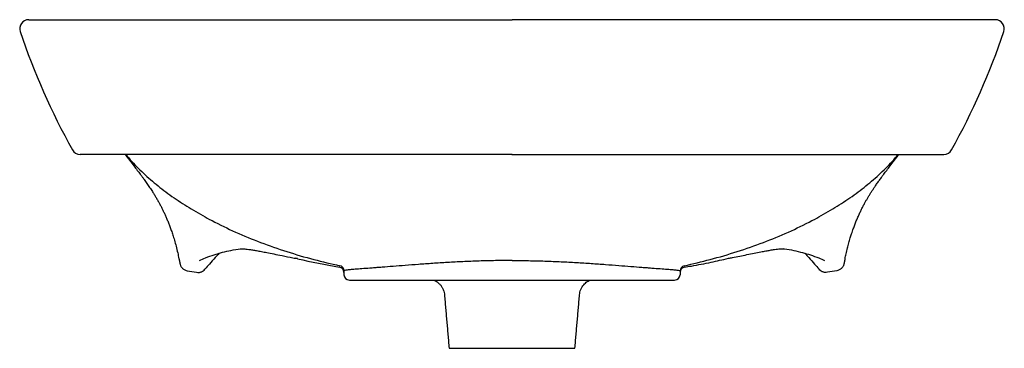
# Model space of a CAD drawing. Header units: millimetres. Extents: x 4509.912 to 4510.46, y 2718.179 to 2718.362.
import ezdxf

# ---------------------------------------------------------------- set-up
doc = ezdxf.new("R2010")
doc.units = ezdxf.units.MM
doc.layers.add('SANINDUSA', color=3, linetype='Continuous')

msp = doc.modelspace()

# ---------------------------------------------------------------- linework, layer by layer
at = {"layer": 'SANINDUSA'}
for p, q in [((4509.941554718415, 2718.36168803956), (4509.941551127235, 2718.361688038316)), ((4510.430487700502, 2718.361688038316), (4510.430484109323, 2718.36168803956)), ((4509.946041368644, 2718.286688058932), (4509.946054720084, 2718.28668803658)), ((4510.425984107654, 2718.28668803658), (4510.425997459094, 2718.286688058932)), ((4510.09251941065, 2718.221854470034), (4510.09251941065, 2718.219688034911)), ((4510.279519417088, 2718.221854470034), (4510.279519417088, 2718.219688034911)), ((4510.095519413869, 2718.21668803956), (4510.274779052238, 2718.216688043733)), ((4510.274779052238, 2718.216688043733), (4510.276519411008, 2718.216688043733)), ((4510.15101941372, 2718.178688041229), (4510.221019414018, 2718.178688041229))]:
    msp.add_line(p, q, dxfattribs=at)
for centre, radius, start, end in [((4509.91709805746, 2718.356688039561), 0.005000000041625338, 89.9999992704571, 198.7632961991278), ((4510.454940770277, 2718.356688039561), 0.005000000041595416, 341.176143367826, 90.00000072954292), ((4510.291385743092, 2718.482916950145), 0.4, 198.6351499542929, 208.959418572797), ((4510.080653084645, 2718.482916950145), 0.4, 331.0405814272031, 341.3648500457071), ((4509.945760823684, 2718.291688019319), 0.00499997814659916, 209.3023256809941, 269.4638290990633), ((4510.426278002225, 2718.291688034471), 0.004999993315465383, 270.536190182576, 330.6642798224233), ((4510.089520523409, 2718.220923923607), 0.002998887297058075, 0.01107857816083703, 80.386895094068), ((4510.089707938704, 2718.221920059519), 0.002812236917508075, 358.6635758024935, 80.4735547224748), ((4510.282518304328, 2718.220923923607), 0.002998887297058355, 99.613104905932, 179.9889214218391), ((4510.282519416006, 2718.221680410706), 0.003000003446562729, 102.0374823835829, 179.8380892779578), ((4510.095519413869, 2718.21968803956), 0.00299999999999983, 180, 270), ((4510.276519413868, 2718.21968803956), 0.003000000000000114, 270, 0)]:
    msp.add_arc(centre, radius, start, end, dxfattribs=at)
for points, knots in [([(4509.917191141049, 2718.36168803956), (4509.917199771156, 2718.36168803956), (4509.917220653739, 2718.36168803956), (4509.918166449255, 2718.36168803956), (4509.919956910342, 2718.36168803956), (4509.922670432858, 2718.36168803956), (4509.926274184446, 2718.36168803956), (4509.930800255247, 2718.36168803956), (4509.936196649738, 2718.36168803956), (4509.942510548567, 2718.36168803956), (4509.949721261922, 2718.36168803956), (4509.957723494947, 2718.36168803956), (4509.966466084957, 2718.36168803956), (4509.975847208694, 2718.36168803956), (4509.986310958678, 2718.36168803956), (4509.997921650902, 2718.36168803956), (4510.01068800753, 2718.36168803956), (4510.024116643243, 2718.36168803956), (4510.038100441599, 2718.36168803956), (4510.05320022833, 2718.36168803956), (4510.069443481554, 2718.36168803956), (4510.086823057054, 2718.36168803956), (4510.104597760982, 2718.36168803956), (4510.122658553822, 2718.36168803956), (4510.140896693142, 2718.36168803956), (4510.157578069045, 2718.36168803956), (4510.172624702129, 2718.36168803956), (4510.181554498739, 2718.36168803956), (4510.186019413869, 2718.36168803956)], [0, 0, 0, 0, 0.02706497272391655, 0.06549009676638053, 0.1038842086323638, 0.1422000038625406, 0.1804149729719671, 0.2171506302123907, 0.254008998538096, 0.2908990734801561, 0.3277385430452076, 0.3644582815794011, 0.3997825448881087, 0.4351456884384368, 0.470471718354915, 0.509741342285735, 0.5491378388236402, 0.5885933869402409, 0.6280200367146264, 0.667314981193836, 0.7118096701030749, 0.7564607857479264, 0.8012138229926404, 0.8459922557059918, 0.890702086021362, 0.9352360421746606, 0.9676178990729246, 1, 1, 1, 1]), ([(4510.454847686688, 2718.36168803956), (4510.454839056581, 2718.36168803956), (4510.454818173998, 2718.36168803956), (4510.453872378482, 2718.36168803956), (4510.452081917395, 2718.36168803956), (4510.449368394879, 2718.36168803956), (4510.445764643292, 2718.36168803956), (4510.44123857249, 2718.36168803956), (4510.435842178, 2718.36168803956), (4510.42952827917, 2718.36168803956), (4510.422317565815, 2718.36168803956), (4510.41431533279, 2718.36168803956), (4510.40557274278, 2718.36168803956), (4510.396191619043, 2718.36168803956), (4510.385727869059, 2718.36168803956), (4510.374117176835, 2718.36168803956), (4510.361350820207, 2718.36168803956), (4510.347922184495, 2718.36168803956), (4510.333938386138, 2718.36168803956), (4510.318838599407, 2718.36168803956), (4510.302595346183, 2718.36168803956), (4510.285215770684, 2718.36168803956), (4510.267441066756, 2718.36168803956), (4510.249380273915, 2718.36168803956), (4510.231142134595, 2718.36168803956), (4510.214460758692, 2718.36168803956), (4510.199414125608, 2718.36168803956), (4510.190484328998, 2718.36168803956), (4510.186019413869, 2718.36168803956)], [0, 0, 0, 0, 0.02706497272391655, 0.06549009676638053, 0.1038842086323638, 0.1422000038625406, 0.1804149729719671, 0.2171506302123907, 0.254008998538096, 0.2908990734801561, 0.3277385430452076, 0.3644582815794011, 0.3997825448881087, 0.4351456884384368, 0.470471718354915, 0.509741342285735, 0.5491378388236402, 0.5885933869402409, 0.6280200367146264, 0.667314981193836, 0.7118096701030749, 0.7564607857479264, 0.8012138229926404, 0.8459922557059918, 0.890702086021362, 0.9352360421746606, 0.9676178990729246, 1, 1, 1, 1]), ([(4510.186019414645, 2718.28668803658), (4510.18077240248, 2718.28668803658), (4510.170264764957, 2718.28668803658), (4510.154306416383, 2718.28668803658), (4510.138190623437, 2718.28668803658), (4510.121999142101, 2718.28668803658), (4510.105824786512, 2718.28668803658), (4510.089753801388, 2718.28668803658), (4510.073886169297, 2718.28668803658), (4510.060055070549, 2718.28668803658), (4510.048182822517, 2718.28668803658), (4510.038128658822, 2718.28668803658), (4510.028344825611, 2718.28668803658), (4510.01888430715, 2718.28668803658), (4510.00979538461, 2718.28668803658), (4510.001997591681, 2718.28668803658), (4509.995374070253, 2718.28668803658), (4509.989777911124, 2718.28668803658), (4509.984474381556, 2718.28668803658), (4509.978996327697, 2718.28668803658), (4509.973485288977, 2718.28668803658), (4509.968090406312, 2718.28668803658), (4509.963223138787, 2718.28668803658), (4509.958919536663, 2718.28668803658), (4509.955198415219, 2718.28668803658), (4509.951894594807, 2718.28668803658), (4509.949184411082, 2718.28668803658), (4509.94717658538, 2718.28668803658), (4509.946065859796, 2718.28668803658), (4509.945661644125, 2718.28668803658), (4509.945776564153, 2718.28668803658), (4509.945786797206, 2718.28668803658)], [0, 0, 0, 0, 0.04265609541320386, 0.08542286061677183, 0.1300626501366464, 0.1747383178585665, 0.2193702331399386, 0.2656798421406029, 0.3120411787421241, 0.3583405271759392, 0.3906799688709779, 0.4230414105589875, 0.4553786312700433, 0.4886265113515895, 0.5219014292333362, 0.5551473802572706, 0.5791636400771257, 0.6031798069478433, 0.6273768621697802, 0.6515739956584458, 0.6827281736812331, 0.7139070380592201, 0.7450616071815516, 0.7771175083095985, 0.8091993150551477, 0.8412568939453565, 0.8796922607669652, 0.9181688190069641, 0.9566141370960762, 0.996136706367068, 1, 1, 1, 1]), ([(4509.970699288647, 2718.28668803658), (4509.970867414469, 2718.286466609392), (4509.971943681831, 2718.285049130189), (4509.973774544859, 2718.282682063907), (4509.97604902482, 2718.279726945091), (4509.977916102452, 2718.277289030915), (4509.979370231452, 2718.275367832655), (4509.980563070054, 2718.273767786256), (4509.981369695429, 2718.272664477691), (4509.982131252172, 2718.271605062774), (4509.982888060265, 2718.27053293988), (4509.983649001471, 2718.269433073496), (4509.984419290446, 2718.268295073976), (4509.985175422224, 2718.267151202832), (4509.985997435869, 2718.265877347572), (4509.986921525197, 2718.264401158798), (4509.987905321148, 2718.262772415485), (4509.989033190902, 2718.26084367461), (4509.989951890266, 2718.259194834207), (4509.990812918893, 2718.257565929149), (4509.991642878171, 2718.255902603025), (4509.992398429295, 2718.25430207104), (4509.993195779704, 2718.252549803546), (4509.994020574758, 2718.250649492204), (4509.994839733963, 2718.248654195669), (4509.995643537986, 2718.246572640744), (4509.996464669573, 2718.244300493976), (4509.997323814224, 2718.241742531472), (4509.998265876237, 2718.238677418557), (4509.999161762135, 2718.235411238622), (4509.999999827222, 2718.232002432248), (4510.00047661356, 2718.229673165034), (4510.000702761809, 2718.228568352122)], [0, 0, 0, 0, 0.008876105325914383, 0.0568209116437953, 0.09874340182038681, 0.134689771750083, 0.1647129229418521, 0.1888828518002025, 0.2146770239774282, 0.2391152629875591, 0.2643802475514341, 0.2904717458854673, 0.317389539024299, 0.3451335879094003, 0.3722249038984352, 0.4052376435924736, 0.433423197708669, 0.457663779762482, 0.4850159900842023, 0.5163307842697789, 0.5524792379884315, 0.593422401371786, 0.6347002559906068, 0.6739927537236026, 0.7113461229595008, 0.7468279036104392, 0.7800704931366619, 0.8157963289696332, 0.8547770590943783, 0.9002182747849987, 0.9526717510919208, 1, 1, 1, 1]), ([(4509.971082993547, 2718.28668803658), (4509.972193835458, 2718.285348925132), (4509.975529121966, 2718.281328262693), (4509.981904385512, 2718.27515366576), (4509.990149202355, 2718.268133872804), (4509.999165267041, 2718.261555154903), (4510.008849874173, 2718.255383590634), (4510.019884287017, 2718.249229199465), (4510.032326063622, 2718.243224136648), (4510.046202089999, 2718.237501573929), (4510.060739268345, 2718.232433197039), (4510.075435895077, 2718.228078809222), (4510.085362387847, 2718.22579862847), (4510.090173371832, 2718.22469351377)], [0, 0, 0, 0, 0.03804745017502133, 0.1142369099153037, 0.1926800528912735, 0.2736047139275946, 0.3571582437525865, 0.4433750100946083, 0.5502591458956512, 0.6606620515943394, 0.7742427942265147, 0.8905842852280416, 1, 1, 1, 1]), ([(4510.186019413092, 2718.28668803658), (4510.191266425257, 2718.28668803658), (4510.201774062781, 2718.28668803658), (4510.217732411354, 2718.28668803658), (4510.2338482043, 2718.28668803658), (4510.250039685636, 2718.28668803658), (4510.266214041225, 2718.28668803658), (4510.282285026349, 2718.28668803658), (4510.298152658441, 2718.28668803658), (4510.311983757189, 2718.28668803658), (4510.32385600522, 2718.28668803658), (4510.333910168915, 2718.28668803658), (4510.343694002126, 2718.28668803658), (4510.353154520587, 2718.28668803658), (4510.362243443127, 2718.28668803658), (4510.370041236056, 2718.28668803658), (4510.376664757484, 2718.28668803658), (4510.382260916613, 2718.28668803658), (4510.387564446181, 2718.28668803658), (4510.39304250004, 2718.28668803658), (4510.39855353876, 2718.28668803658), (4510.403948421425, 2718.28668803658), (4510.40881568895, 2718.28668803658), (4510.413119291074, 2718.28668803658), (4510.416840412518, 2718.28668803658), (4510.42014423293, 2718.28668803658), (4510.422854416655, 2718.28668803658), (4510.424862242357, 2718.28668803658), (4510.425972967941, 2718.28668803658), (4510.426377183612, 2718.28668803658), (4510.426262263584, 2718.28668803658), (4510.426252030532, 2718.28668803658)], [0, 0, 0, 0, 0.04265609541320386, 0.08542286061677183, 0.1300626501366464, 0.1747383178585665, 0.2193702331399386, 0.2656798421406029, 0.3120411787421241, 0.3583405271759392, 0.3906799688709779, 0.4230414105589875, 0.4553786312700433, 0.4886265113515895, 0.5219014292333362, 0.5551473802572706, 0.5791636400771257, 0.6031798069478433, 0.6273768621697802, 0.6515739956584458, 0.6827281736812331, 0.7139070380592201, 0.7450616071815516, 0.7771175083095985, 0.8091993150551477, 0.8412568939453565, 0.8796922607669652, 0.9181688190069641, 0.9566141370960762, 0.996136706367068, 1, 1, 1, 1]), ([(4510.281893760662, 2718.224614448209), (4510.28667643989, 2718.22579862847), (4510.29660293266, 2718.228078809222), (4510.311299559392, 2718.232433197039), (4510.325836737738, 2718.237501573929), (4510.339712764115, 2718.243224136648), (4510.35215454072, 2718.249229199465), (4510.363188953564, 2718.255383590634), (4510.372873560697, 2718.261555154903), (4510.381889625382, 2718.268133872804), (4510.390134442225, 2718.27515366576), (4510.396509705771, 2718.281328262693), (4510.399844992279, 2718.285348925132), (4510.40095583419, 2718.28668803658)], [0, 0, 0, 0, 0.1094157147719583, 0.2257572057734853, 0.3393379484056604, 0.4497408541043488, 0.5566249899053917, 0.6428417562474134, 0.7263952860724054, 0.8073199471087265, 0.8857630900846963, 0.9619525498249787, 1, 1, 1, 1]), ([(4510.371334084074, 2718.228568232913), (4510.371520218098, 2718.229482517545), (4510.371925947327, 2718.231475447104), (4510.372631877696, 2718.234432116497), (4510.373401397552, 2718.237353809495), (4510.374182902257, 2718.240035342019), (4510.375041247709, 2718.242737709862), (4510.375892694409, 2718.24520607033), (4510.376766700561, 2718.247553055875), (4510.377630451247, 2718.249722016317), (4510.378516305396, 2718.251812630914), (4510.379413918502, 2718.25381274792), (4510.380228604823, 2718.255557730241), (4510.381127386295, 2718.257377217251), (4510.382022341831, 2718.259075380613), (4510.382883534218, 2718.260626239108), (4510.383833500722, 2718.262262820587), (4510.384699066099, 2718.263713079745), (4510.385576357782, 2718.265139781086), (4510.386471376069, 2718.266549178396), (4510.387341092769, 2718.267878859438), (4510.388170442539, 2718.269111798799), (4510.388901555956, 2718.270174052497), (4510.389532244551, 2718.271074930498), (4510.390161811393, 2718.271959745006), (4510.390792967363, 2718.272834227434), (4510.391536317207, 2718.273849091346), (4510.39266822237, 2718.275367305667), (4510.394122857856, 2718.277289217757), (4510.395989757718, 2718.279726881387), (4510.398264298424, 2718.282682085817), (4510.400095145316, 2718.285049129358), (4510.401171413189, 2718.28646660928), (4510.401339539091, 2718.28668803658)], [0, 0, 0, 0, 0.03914571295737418, 0.08532862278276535, 0.1263440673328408, 0.162301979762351, 0.1943310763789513, 0.2333969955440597, 0.269742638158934, 0.3070895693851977, 0.3493447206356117, 0.3939802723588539, 0.4397018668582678, 0.4802700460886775, 0.5149796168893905, 0.5389477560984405, 0.5598126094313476, 0.5828393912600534, 0.6094459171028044, 0.6397093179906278, 0.6727958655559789, 0.7050983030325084, 0.7270132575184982, 0.7483543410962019, 0.7691213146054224, 0.7893140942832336, 0.8111181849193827, 0.8352879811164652, 0.8653109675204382, 0.9012571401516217, 0.943179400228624, 0.9911239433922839, 1, 1, 1, 1]), ([(4510.012058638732, 2718.227650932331), (4510.013207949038, 2718.22814613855), (4510.015990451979, 2718.229345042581), (4510.02028314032, 2718.230850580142), (4510.024961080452, 2718.232211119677), (4510.029841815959, 2718.233315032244), (4510.033165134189, 2718.233969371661), (4510.03484711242, 2718.234159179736), (4510.034882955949, 2718.234158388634)], [0, 0, 0, 0, 0.1492480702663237, 0.3613325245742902, 0.5640424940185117, 0.7690123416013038, 0.9994344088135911, 1, 1, 1, 1]), ([(4510.023145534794, 2718.231635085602), (4510.022378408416, 2718.230819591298), (4510.02041716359, 2718.228734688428), (4510.018702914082, 2718.226779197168), (4510.017659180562, 2718.225588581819)], [0, 0, 0, 0, 0.3911425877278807, 0.9999999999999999, 0.9999999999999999, 0.9999999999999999, 0.9999999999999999]), ([(4510.034882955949, 2718.234158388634), (4510.034886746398, 2718.234158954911), (4510.03489667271, 2718.23416043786), (4510.035202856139, 2718.234175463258), (4510.035779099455, 2718.234164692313), (4510.036693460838, 2718.234108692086), (4510.03795734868, 2718.233984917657), (4510.039589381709, 2718.233778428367), (4510.041586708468, 2718.233478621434), (4510.043938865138, 2718.233078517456), (4510.046647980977, 2718.232572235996), (4510.049841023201, 2718.231954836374), (4510.053666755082, 2718.231191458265), (4510.058488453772, 2718.230216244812), (4510.06255468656, 2718.22939335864), (4510.065045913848, 2718.228907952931), (4510.065559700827, 2718.228807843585)], [0, 0, 0, 0, 0.02126051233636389, 0.05567636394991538, 0.09687259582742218, 0.1453767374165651, 0.2011480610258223, 0.2638241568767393, 0.3328909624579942, 0.4076558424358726, 0.4880770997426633, 0.5730844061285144, 0.6791246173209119, 0.8020704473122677, 0.9591793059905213, 1, 1, 1, 1]), ([(4510.306474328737, 2718.228807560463), (4510.307212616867, 2718.228951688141), (4510.310616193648, 2718.229616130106), (4510.315469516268, 2718.230606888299), (4510.320723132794, 2718.231662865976), (4510.324266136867, 2718.232357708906), (4510.327236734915, 2718.232919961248), (4510.329770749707, 2718.233368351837), (4510.331945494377, 2718.233707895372), (4510.333764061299, 2718.233948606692), (4510.335147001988, 2718.234092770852), (4510.336164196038, 2718.2341612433), (4510.336808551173, 2718.234176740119), (4510.33714649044, 2718.234159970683), (4510.33714847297, 2718.234159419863), (4510.337149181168, 2718.234159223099)], [0, 0, 0, 0, 0.05862110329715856, 0.2702487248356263, 0.3828503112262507, 0.4845616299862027, 0.567050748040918, 0.6416845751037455, 0.7201915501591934, 0.7859021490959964, 0.8450666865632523, 0.8972216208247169, 0.9419541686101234, 0.9792649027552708, 1, 1, 1, 1]), ([(4510.337097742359, 2718.234186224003), (4510.337259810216, 2718.234165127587), (4510.339165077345, 2718.233917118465), (4510.342708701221, 2718.233212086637), (4510.34756710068, 2718.232084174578), (4510.35216232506, 2718.230712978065), (4510.356241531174, 2718.229263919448), (4510.358888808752, 2718.228126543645), (4510.359979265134, 2718.227658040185)], [0, 0, 0, 0, 0.021150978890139, 0.2486505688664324, 0.464762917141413, 0.6561262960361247, 0.8583528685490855, 1, 1, 1, 1]), ([(4510.348881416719, 2718.231647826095), (4510.349652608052, 2718.2308280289), (4510.351617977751, 2718.228738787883), (4510.353335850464, 2718.226779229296), (4510.354379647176, 2718.225588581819)], [0, 0, 0, 0, 0.3923899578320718, 1, 1, 1, 1]), ([(4510.001302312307, 2718.225748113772), (4510.001354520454, 2718.225503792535), (4510.001424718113, 2718.225265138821), (4510.001600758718, 2718.224799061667), (4510.001706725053, 2718.224572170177), (4510.001948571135, 2718.224141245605), (4510.002084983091, 2718.22393565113), (4510.002389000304, 2718.223544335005), (4510.002558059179, 2718.223357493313), (4510.002917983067, 2718.223015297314), (4510.003109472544, 2718.222858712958), (4510.003515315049, 2718.222574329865), (4510.003731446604, 2718.222445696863), (4510.004402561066, 2718.222112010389), (4510.004874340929, 2718.221959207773), (4510.005370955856, 2718.221877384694)], [0, 0, 0, 0, 0.125, 0.125, 0.25, 0.25, 0.375, 0.375, 0.5, 0.5, 0.625, 0.625, 0.75, 0.75, 1, 1, 1, 1]), ([(4510.066694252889, 2718.228599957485), (4510.066686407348, 2718.228601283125), (4510.06665288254, 2718.22860694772), (4510.066520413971, 2718.228629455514), (4510.066150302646, 2718.228693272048), (4510.065805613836, 2718.228760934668), (4510.065559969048, 2718.228809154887)], [0, 0, 0, 0, 0.02075956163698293, 0.08870776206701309, 0.3505614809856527, 0.9999999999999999, 0.9999999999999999, 0.9999999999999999, 0.9999999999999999]), ([(4510.186019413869, 2718.227592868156), (4510.182929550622, 2718.227592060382), (4510.179857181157, 2718.227565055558), (4510.173746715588, 2718.227462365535), (4510.170708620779, 2718.227386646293), (4510.166177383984, 2718.22723966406), (4510.164668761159, 2718.227185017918), (4510.161686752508, 2718.227066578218), (4510.160210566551, 2718.227002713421), (4510.15582557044, 2718.226798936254), (4510.15296022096, 2718.226646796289), (4510.147343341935, 2718.22631920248), (4510.144591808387, 2718.226143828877), (4510.140550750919, 2718.225870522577), (4510.13921813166, 2718.225777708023), (4510.136582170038, 2718.225589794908), (4510.135277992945, 2718.225494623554), (4510.13145250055, 2718.225210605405), (4510.129003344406, 2718.225022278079), (4510.124301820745, 2718.224656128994), (4510.122049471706, 2718.224478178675), (4510.117742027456, 2718.224138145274), (4510.11568690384, 2718.22397637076), (4510.113245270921, 2718.223786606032), (4510.112762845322, 2718.223749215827), (4510.111815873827, 2718.22367603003), (4510.111350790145, 2718.223640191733), (4510.109980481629, 2718.223534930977), (4510.109100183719, 2718.223467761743), (4510.106557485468, 2718.223275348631), (4510.104993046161, 2718.223159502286), (4510.102123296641, 2718.222946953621), (4510.100817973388, 2718.222850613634), (4510.099058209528, 2718.222717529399), (4510.098504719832, 2718.222674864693), (4510.097465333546, 2718.222592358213), (4510.09698197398, 2718.222552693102), (4510.095647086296, 2718.222437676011), (4510.094906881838, 2718.22236615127), (4510.09371932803, 2718.2222248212), (4510.093271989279, 2718.222155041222), (4510.092672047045, 2718.222010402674), (4510.092519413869, 2718.221935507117), (4510.092519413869, 2718.221854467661)], [0, 0, 0, 0, 0.06249999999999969, 0.06249999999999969, 0.1249999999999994, 0.1249999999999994, 0.1562499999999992, 0.1562499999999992, 0.187499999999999, 0.187499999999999, 0.2499999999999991, 0.2499999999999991, 0.3124999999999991, 0.3124999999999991, 0.3437499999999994, 0.3437499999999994, 0.3749999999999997, 0.3749999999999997, 0.4375000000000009, 0.4375000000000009, 0.5000000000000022, 0.5000000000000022, 0.5625000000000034, 0.5625000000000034, 0.5781250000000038, 0.5781250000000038, 0.593750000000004, 0.593750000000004, 0.6250000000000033, 0.6250000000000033, 0.6875000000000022, 0.6875000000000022, 0.750000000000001, 0.750000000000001, 0.7812500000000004, 0.7812500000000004, 0.8125000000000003, 0.8125000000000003, 0.8750000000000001, 0.8750000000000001, 0.9375000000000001, 0.9375000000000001, 1, 1, 1, 1]), ([(4510.186019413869, 2718.227592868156), (4510.189109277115, 2718.227592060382), (4510.19218164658, 2718.227565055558), (4510.198292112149, 2718.227462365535), (4510.201330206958, 2718.227386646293), (4510.205861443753, 2718.22723966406), (4510.207370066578, 2718.227185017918), (4510.21035207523, 2718.227066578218), (4510.211828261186, 2718.227002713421), (4510.216213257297, 2718.226798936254), (4510.219078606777, 2718.226646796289), (4510.224695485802, 2718.22631920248), (4510.22744701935, 2718.226143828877), (4510.231488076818, 2718.225870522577), (4510.232820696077, 2718.225777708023), (4510.235456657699, 2718.225589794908), (4510.236760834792, 2718.225494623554), (4510.240586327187, 2718.225210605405), (4510.243035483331, 2718.225022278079), (4510.247737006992, 2718.224656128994), (4510.249989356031, 2718.224478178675), (4510.254296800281, 2718.224138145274), (4510.256351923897, 2718.22397637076), (4510.258793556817, 2718.223786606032), (4510.259275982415, 2718.223749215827), (4510.26022295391, 2718.22367603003), (4510.260688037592, 2718.223640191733), (4510.262058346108, 2718.223534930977), (4510.262938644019, 2718.223467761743), (4510.265481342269, 2718.223275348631), (4510.267045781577, 2718.223159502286), (4510.269915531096, 2718.222946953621), (4510.271220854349, 2718.222850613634), (4510.272980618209, 2718.222717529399), (4510.273534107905, 2718.222674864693), (4510.274573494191, 2718.222592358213), (4510.275056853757, 2718.222552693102), (4510.276391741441, 2718.222437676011), (4510.277131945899, 2718.22236615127), (4510.278319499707, 2718.2222248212), (4510.278766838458, 2718.222155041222), (4510.279366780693, 2718.222010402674), (4510.279519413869, 2718.221935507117), (4510.279519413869, 2718.221854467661)], [0, 0, 0, 0, 0.06249999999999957, 0.06249999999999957, 0.1249999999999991, 0.1249999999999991, 0.1562499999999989, 0.1562499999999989, 0.1874999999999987, 0.1874999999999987, 0.2499999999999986, 0.2499999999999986, 0.3124999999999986, 0.3124999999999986, 0.3437499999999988, 0.3437499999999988, 0.3749999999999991, 0.3749999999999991, 0.4375000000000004, 0.4375000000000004, 0.5000000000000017, 0.5000000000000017, 0.5625000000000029, 0.5625000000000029, 0.5781250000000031, 0.5781250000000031, 0.5937500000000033, 0.5937500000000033, 0.6250000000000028, 0.6250000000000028, 0.6875000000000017, 0.6875000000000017, 0.7500000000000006, 0.7500000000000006, 0.7812500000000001, 0.7812500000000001, 0.8125000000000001, 0.8125000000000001, 0.875, 0.875, 0.9375, 0.9375, 1, 1, 1, 1]), ([(4510.282017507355, 2718.22388070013), (4510.283288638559, 2718.224102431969), (4510.288256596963, 2718.2249043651), (4510.296287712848, 2718.226487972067), (4510.303006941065, 2718.228030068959), (4510.306474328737, 2718.228807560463)], [0, 0, 0, 0, 0.1574584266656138, 0.6149797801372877, 1, 1, 1, 1]), ([(4510.37073651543, 2718.225748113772), (4510.370684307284, 2718.225503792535), (4510.370614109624, 2718.225265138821), (4510.370438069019, 2718.224799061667), (4510.370332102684, 2718.224572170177), (4510.370090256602, 2718.224141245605), (4510.369953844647, 2718.22393565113), (4510.369649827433, 2718.223544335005), (4510.369480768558, 2718.223357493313), (4510.36912084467, 2718.223015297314), (4510.368929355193, 2718.222858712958), (4510.368523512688, 2718.222574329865), (4510.368307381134, 2718.222445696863), (4510.367636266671, 2718.222112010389), (4510.367164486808, 2718.221959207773), (4510.366667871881, 2718.221877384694)], [0, 0, 0, 0, 0.125, 0.125, 0.25, 0.25, 0.375, 0.375, 0.5, 0.5, 0.625, 0.625, 0.75, 0.75, 1, 1, 1, 1]), ([(4510.010485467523, 2718.221006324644), (4510.010919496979, 2718.22092755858), (4510.011353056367, 2718.220907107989), (4510.012002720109, 2718.220960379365), (4510.012220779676, 2718.220992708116), (4510.012647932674, 2718.221085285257), (4510.012856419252, 2718.221145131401), (4510.013263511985, 2718.221291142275), (4510.013462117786, 2718.221377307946), (4510.013849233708, 2718.221576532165), (4510.014037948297, 2718.221690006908), (4510.014573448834, 2718.222062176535), (4510.014897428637, 2718.222356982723), (4510.015179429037, 2718.222692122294)], [0, 0, 0, 0, 0.25, 0.25, 0.375, 0.375, 0.5, 0.5, 0.625, 0.625, 0.75, 0.75, 1, 1, 1, 1]), ([(4510.361553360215, 2718.221006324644), (4510.361119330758, 2718.22092755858), (4510.360685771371, 2718.220907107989), (4510.360036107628, 2718.220960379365), (4510.359818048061, 2718.220992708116), (4510.359390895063, 2718.221085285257), (4510.359182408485, 2718.221145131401), (4510.358775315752, 2718.221291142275), (4510.358576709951, 2718.221377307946), (4510.358189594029, 2718.221576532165), (4510.35800087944, 2718.221690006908), (4510.357465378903, 2718.222062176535), (4510.3571413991, 2718.222356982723), (4510.3568593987, 2718.222692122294)], [0, 0, 0, 0, 0.25, 0.25, 0.375, 0.375, 0.5, 0.5, 0.625, 0.625, 0.75, 0.75, 1, 1, 1, 1]), ([(4510.142591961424, 2718.216688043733), (4510.142842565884, 2718.216575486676), (4510.143490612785, 2718.21628442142), (4510.14450027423, 2718.215618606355), (4510.145603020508, 2718.214680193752), (4510.14661337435, 2718.21350362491), (4510.147466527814, 2718.212127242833), (4510.148075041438, 2718.210592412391), (4510.148410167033, 2718.209345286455), (4510.148428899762, 2718.208620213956), (4510.148433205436, 2718.208453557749)], [0, 0, 0, 0, 0.07861693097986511, 0.2032982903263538, 0.3406000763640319, 0.4872736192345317, 0.6397047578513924, 0.795442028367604, 0.9529828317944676, 1, 1, 1, 1]), ([(4510.223587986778, 2718.208445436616), (4510.223645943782, 2718.208943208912), (4510.223766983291, 2718.209982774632), (4510.224278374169, 2718.211468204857), (4510.224987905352, 2718.212848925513), (4510.225854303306, 2718.214037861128), (4510.226821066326, 2718.215034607), (4510.227845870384, 2718.215831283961), (4510.228725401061, 2718.216376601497), (4510.229266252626, 2718.216611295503), (4510.229443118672, 2718.216688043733)], [0, 0, 0, 0, 0.1410925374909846, 0.2946627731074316, 0.4401331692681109, 0.5780400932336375, 0.7084399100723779, 0.8309690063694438, 0.9447244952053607, 1, 1, 1, 1])]:
    msp.add_open_spline(points, degree=3, knots=knots, dxfattribs=at)
for points, degree in [([(4510.000702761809, 2718.228568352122), (4510.00130231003, 2718.225748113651)], 1), ([(4510.066694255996, 2718.228599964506), (4510.074420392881, 2718.226779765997), (4510.082197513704, 2718.225213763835), (4510.090021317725, 2718.223880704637)], 3), ([(4510.371334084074, 2718.228578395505), (4510.370736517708, 2718.225748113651)], 1), ([(4510.005370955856, 2718.221877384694), (4510.007075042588, 2718.221582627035), (4510.008779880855, 2718.221292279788), (4510.010485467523, 2718.221006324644)], 3), ([(4510.017659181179, 2718.225588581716), (4510.016854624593, 2718.224664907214), (4510.016027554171, 2718.223700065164), (4510.015179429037, 2718.222692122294)], 3), ([(4510.354379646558, 2718.225588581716), (4510.355184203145, 2718.224664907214), (4510.356011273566, 2718.223700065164), (4510.3568593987, 2718.222692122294)], 3), ([(4510.366667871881, 2718.221877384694), (4510.364963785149, 2718.221582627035), (4510.363258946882, 2718.221292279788), (4510.361553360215, 2718.221006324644)], 3), ([(4510.148415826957, 2718.208447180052), (4510.15101941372, 2718.178688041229)], 1), ([(4510.221019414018, 2718.178688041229), (4510.223623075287, 2718.208448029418)], 1)]:
    msp.add_open_spline(points, degree=degree, dxfattribs=at)

doc.saveas('drawing.dxf')
